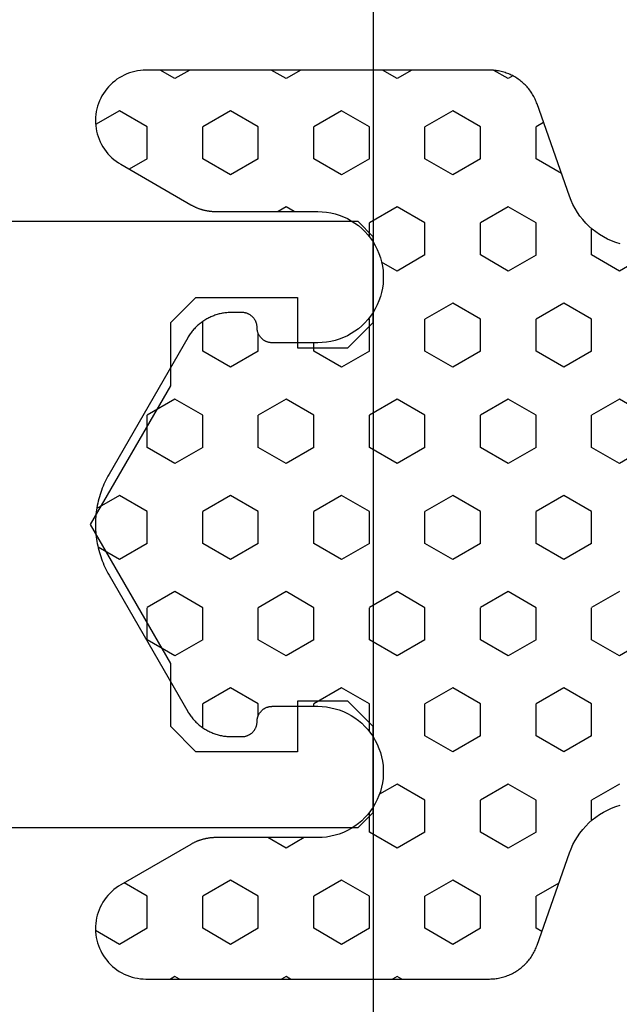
# Model space of a CAD drawing. Extents: x 4615668 to 9294084, y 5325188 to 10688993.
# Tile 221 of 256: x 4639513.18 to 4639514.37, y 5327151.51 to 5327153.46. Entities that reach past the tile are written whole.
import ezdxf

# ---------------------------------------------------------------- set-up
doc = ezdxf.new("R2010")
doc.units = 0
doc.header["$MEASUREMENT"] = 0
doc.layers.add('A_wymiary', color=152, linetype='Continuous', lineweight=5)
doc.layers.add('CrossSectionsProfils', color=7, linetype='Continuous')
doc.layers.add('DIM', color=7, linetype='Continuous')
doc.styles.add('Arial Narrow 20', font='arial.ttf', dxfattribs={"height": 20})
doc.dimstyles.new('1do100 ok', dxfattribs={"dimscale": 0.5, "dimtxt": 12, "dimasz": 25, "dimexe": 20, "dimexo": 0, "dimgap": 5, "dimtad": 1, "dimdec": 0, "dimzin": 9, "dimtxsty": 'Arial Narrow 20', "dimblk": 'ARCHTICK', "dimcen": 3, "dimdle": 20, "dimclrd": 256, "dimclre": 256, "dimclrt": 256, "dimadec": 0, "dimazin": 2, "dimtfac": 1, "dimtdec": 0, "dimtix": 1, "dimtmove": 2, "dimatfit": 3, "dimldrblk": 'NONE', "dimfxl": 0, "dimtvp": 1, "dimtolj": 1, "dimtzin": 0, "dimlwd": 5, "dimlwe": 5, "dimarcsym": 0})

# ---------------------------------------------------------------- blocks, each defined once
blk = doc.blocks.new('K43_2153_X', base_point=(858.06159, 1427.40338))
at = {"layer": 'CrossSectionsProfils', "flags": 128}
blk.add_lwpolyline([(855.55942, 1433.40338), (838.36159, 1433.40338), (838.06159, 1433.10338), (838.06159, 1431.40338), (838.56159, 1430.90338), (839.56159, 1430.90338), (839.56159, 1431.90338), (841.57195, 1431.90338), (842.07195, 1431.40338), (842.07195, 1430.15338), (843.65967, 1427.40338), (842.07195, 1424.65338), (842.07195, 1423.40338), (841.57195, 1422.90338), (839.56159, 1422.90338), (839.56159, 1423.90338), (838.56159, 1423.90338), (838.06159, 1423.40338), (838.06159, 1421.70338), (838.36159, 1421.40338), (855.55942, 1421.40338)], dxfattribs=at)
blk = doc.blocks.new('Hatch84418', base_point=(6053.053, 1361.842))
at = {"layer": 'CrossSectionsProfils'}
for p, q in [((6439.74, 1346.868), (6440.013, 1347.341)), ((6447.36, 1346.868), (6447.603, 1347.29)), ((6448.63, 1346.868), (6448.372, 1347.315)), ((6456.25, 1346.868), (6455.978, 1347.339)), ((6440.058, 1346.318), (6439.74, 1346.868)), ((6440.692, 1346.318), (6440.957, 1346.777)), ((6447.677, 1346.318), (6447.36, 1346.868)), ((6448.312, 1346.318), (6448.63, 1346.868)), ((6455.933, 1346.318), (6456.25, 1346.868)), ((6455.298, 1346.318), (6455.091, 1346.676)), ((6440.057, 1346.318), (6440.692, 1346.318)), ((6445.455, 1345.768), (6445.772, 1346.318)), ((6445.772, 1346.318), (6446.407, 1346.318)), ((6446.725, 1345.768), (6446.408, 1346.318)), ((6447.677, 1346.318), (6448.312, 1346.318)), ((6449.265, 1345.768), (6449.583, 1346.318)), ((6449.583, 1346.318), (6450.217, 1346.318)), ((6450.535, 1345.768), (6450.217, 1346.318)), ((6455.297, 1346.318), (6455.932, 1346.318)), ((6456.885, 1345.768), (6457.053, 1346.06)), ((6439.105, 1345.768), (6439.053, 1345.858)), ((6439.053, 1345.679), (6439.104, 1345.768)), ((6445.772, 1345.218), (6445.455, 1345.768)), ((6446.407, 1345.218), (6446.725, 1345.768)), ((6449.583, 1345.218), (6449.265, 1345.768)), ((6450.217, 1345.218), (6450.535, 1345.768)), ((6457.053, 1345.477), (6456.885, 1345.768)), ((6439.74, 1344.668), (6440.057, 1345.218)), ((6440.057, 1345.218), (6440.692, 1345.218)), ((6441.01, 1344.668), (6440.692, 1345.218)), ((6444.032, 1345.218), (6444.502, 1345.218)), ((6444.82, 1344.669), (6444.503, 1345.219)), ((6445.772, 1345.218), (6446.407, 1345.218)), ((6447.36, 1344.668), (6447.677, 1345.218)), ((6447.677, 1345.218), (6448.312, 1345.218)), ((6448.63, 1344.668), (6448.312, 1345.218)), ((6449.583, 1345.218), (6450.217, 1345.218)), ((6451.17, 1344.668), (6451.487, 1345.218)), ((6451.487, 1345.218), (6452.075, 1345.218)), ((6454.98, 1344.668), (6455.297, 1345.218)), ((6455.297, 1345.218), (6455.932, 1345.218)), ((6456.25, 1344.668), (6455.933, 1345.218)), ((6440.058, 1344.119), (6439.74, 1344.668)), ((6440.692, 1344.118), (6441.01, 1344.668)), ((6444.502, 1344.118), (6444.82, 1344.668)), ((6447.678, 1344.118), (6447.36, 1344.668)), ((6448.312, 1344.118), (6448.63, 1344.668)), ((6451.487, 1344.118), (6451.17, 1344.668)), ((6455.297, 1344.118), (6454.98, 1344.668)), ((6455.933, 1344.118), (6456.25, 1344.668)), ((6440.057, 1344.118), (6440.692, 1344.118)), ((6444.27, 1344.118), (6444.502, 1344.118)), ((6445.455, 1343.569), (6445.772, 1344.119)), ((6445.772, 1344.118), (6446.407, 1344.118)), ((6446.725, 1343.568), (6446.407, 1344.118)), ((6447.677, 1344.118), (6448.312, 1344.118)), ((6449.265, 1343.568), (6449.583, 1344.118)), ((6449.583, 1344.118), (6450.217, 1344.118)), ((6450.535, 1343.568), (6450.217, 1344.118)), ((6451.487, 1344.118), (6451.837, 1344.118)), ((6455.297, 1344.118), (6455.932, 1344.118)), ((6441.645, 1343.568), (6441.854, 1343.93)), ((6456.885, 1343.568), (6457.053, 1343.86)), ((6439.105, 1343.568), (6439.053, 1343.658)), ((6439.053, 1343.479), (6439.105, 1343.568)), ((6441.854, 1343.208), (6441.645, 1343.569)), ((6445.773, 1343.019), (6445.455, 1343.569)), ((6446.407, 1343.018), (6446.725, 1343.568)), ((6449.583, 1343.019), (6449.265, 1343.568)), ((6450.217, 1343.018), (6450.535, 1343.568)), ((6454.345, 1343.568), (6454.253, 1343.727)), ((6454.253, 1343.41), (6454.345, 1343.568)), ((6457.053, 1343.277), (6456.885, 1343.568)), ((6439.74, 1342.469), (6440.057, 1343.019)), ((6440.057, 1343.018), (6440.692, 1343.018)), ((6441.01, 1342.469), (6440.692, 1343.019)), ((6444.454, 1343.018), (6444.502, 1343.018)), ((6444.82, 1342.469), (6444.503, 1343.019)), ((6445.772, 1343.018), (6446.407, 1343.018)), ((6447.36, 1342.469), (6447.677, 1343.018)), ((6447.677, 1343.018), (6448.312, 1343.018)), ((6448.63, 1342.469), (6448.312, 1343.018)), ((6449.583, 1343.018), (6450.217, 1343.018)), ((6451.17, 1342.468), (6451.487, 1343.018)), ((6451.487, 1343.018), (6451.654, 1343.018)), ((6454.98, 1342.468), (6455.297, 1343.018)), ((6455.297, 1343.018), (6455.932, 1343.018)), ((6456.25, 1342.469), (6455.933, 1343.019)), ((6440.058, 1341.919), (6439.74, 1342.469)), ((6440.692, 1341.919), (6441.01, 1342.469)), ((6444.502, 1341.919), (6444.82, 1342.469)), ((6447.677, 1341.919), (6447.36, 1342.469)), ((6448.312, 1341.919), (6448.63, 1342.469)), ((6451.487, 1341.919), (6451.17, 1342.469)), ((6455.297, 1341.919), (6454.98, 1342.469)), ((6455.933, 1341.919), (6456.25, 1342.469)), ((6440.057, 1341.919), (6440.692, 1341.919)), ((6441.645, 1341.369), (6441.962, 1341.919)), ((6441.962, 1341.919), (6442.353, 1341.919)), ((6443.954, 1341.919), (6444.502, 1341.919)), ((6445.455, 1341.369), (6445.772, 1341.918)), ((6445.772, 1341.919), (6446.407, 1341.919)), ((6446.725, 1341.369), (6446.408, 1341.919)), ((6447.677, 1341.919), (6448.312, 1341.919)), ((6449.265, 1341.369), (6449.583, 1341.918)), ((6449.583, 1341.919), (6450.217, 1341.919)), ((6450.535, 1341.369), (6450.217, 1341.919)), ((6451.487, 1341.919), (6452.123, 1341.919)), ((6452.123, 1341.919), (6452.132, 1341.935)), ((6453.754, 1341.919), (6454.027, 1341.919)), ((6454.345, 1341.369), (6454.028, 1341.919)), ((6455.297, 1341.919), (6455.932, 1341.919)), ((6442.915, 1341.369), (6442.713, 1341.719)), ((6453.075, 1341.369), (6453.253, 1341.677)), ((6456.885, 1341.369), (6457.053, 1341.66)), ((6439.105, 1341.369), (6439.053, 1341.459)), ((6439.053, 1341.279), (6439.105, 1341.369)), ((6441.962, 1340.819), (6441.645, 1341.369)), ((6442.597, 1340.819), (6442.915, 1341.369)), ((6445.773, 1340.819), (6445.455, 1341.369)), ((6446.407, 1340.819), (6446.725, 1341.369)), ((6449.583, 1340.819), (6449.265, 1341.369)), ((6450.217, 1340.819), (6450.535, 1341.369)), ((6453.393, 1340.819), (6453.075, 1341.369)), ((6454.027, 1340.819), (6454.345, 1341.369)), ((6457.053, 1341.077), (6456.885, 1341.369)), ((6439.74, 1340.269), (6440.057, 1340.819)), ((6440.057, 1340.819), (6440.692, 1340.819)), ((6441.01, 1340.269), (6440.693, 1340.819)), ((6441.962, 1340.819), (6442.597, 1340.819)), ((6443.55, 1340.269), (6443.867, 1340.819)), ((6443.867, 1340.819), (6444.502, 1340.819)), ((6444.82, 1340.269), (6444.502, 1340.819)), ((6445.772, 1340.819), (6446.407, 1340.819)), ((6447.36, 1340.269), (6447.677, 1340.819)), ((6447.677, 1340.819), (6448.312, 1340.819)), ((6448.63, 1340.269), (6448.312, 1340.819)), ((6449.583, 1340.819), (6450.217, 1340.819)), ((6451.17, 1340.269), (6451.487, 1340.819)), ((6451.487, 1340.819), (6452.123, 1340.819)), ((6452.44, 1340.269), (6452.123, 1340.819)), ((6453.393, 1340.819), (6454.027, 1340.819)), ((6454.98, 1340.269), (6455.297, 1340.819)), ((6455.297, 1340.819), (6455.932, 1340.819)), ((6456.25, 1340.269), (6455.933, 1340.819)), ((6440.058, 1339.719), (6439.74, 1340.269)), ((6440.692, 1339.719), (6441.01, 1340.269)), ((6443.868, 1339.719), (6443.55, 1340.269)), ((6444.502, 1339.719), (6444.82, 1340.269)), ((6447.678, 1339.719), (6447.36, 1340.269)), ((6448.312, 1339.719), (6448.63, 1340.269)), ((6451.487, 1339.719), (6451.17, 1340.269)), ((6452.123, 1339.719), (6452.44, 1340.269)), ((6455.297, 1339.719), (6454.98, 1340.269)), ((6455.933, 1339.719), (6456.25, 1340.269)), ((6440.057, 1339.719), (6440.692, 1339.719)), ((6441.645, 1339.169), (6441.962, 1339.719)), ((6441.962, 1339.719), (6442.597, 1339.719)), ((6442.915, 1339.169), (6442.598, 1339.719)), ((6443.867, 1339.719), (6444.502, 1339.719)), ((6445.455, 1339.169), (6445.772, 1339.719)), ((6445.772, 1339.719), (6446.407, 1339.719)), ((6446.725, 1339.169), (6446.408, 1339.719)), ((6447.677, 1339.719), (6448.312, 1339.719)), ((6449.265, 1339.169), (6449.583, 1339.719)), ((6449.583, 1339.719), (6450.217, 1339.719)), ((6450.535, 1339.169), (6450.218, 1339.719)), ((6451.487, 1339.719), (6452.123, 1339.719)), ((6453.075, 1339.169), (6453.393, 1339.719)), ((6453.393, 1339.719), (6454.027, 1339.719)), ((6454.345, 1339.169), (6454.027, 1339.719)), ((6455.297, 1339.719), (6455.932, 1339.719)), ((6456.885, 1339.169), (6457.049, 1339.453)), ((6441.962, 1338.619), (6441.645, 1339.169)), ((6442.597, 1338.619), (6442.915, 1339.169)), ((6445.772, 1338.619), (6445.455, 1339.169)), ((6446.407, 1338.619), (6446.725, 1339.169)), ((6449.583, 1338.619), (6449.265, 1339.169)), ((6450.217, 1338.619), (6450.535, 1339.169)), ((6453.392, 1338.619), (6453.075, 1339.169)), ((6454.027, 1338.619), (6454.345, 1339.169)), ((6456.938, 1339.077), (6456.885, 1339.169)), ((6439.991, 1338.504), (6440.057, 1338.619)), ((6440.057, 1338.619), (6440.692, 1338.619)), ((6440.954, 1338.166), (6440.692, 1338.619)), ((6441.962, 1338.619), (6442.597, 1338.619)), ((6443.55, 1338.069), (6443.867, 1338.619)), ((6443.867, 1338.619), (6444.502, 1338.619)), ((6444.82, 1338.069), (6444.503, 1338.619)), ((6445.772, 1338.619), (6446.407, 1338.619)), ((6447.36, 1338.069), (6447.677, 1338.619)), ((6447.677, 1338.619), (6448.312, 1338.619)), ((6448.63, 1338.069), (6448.312, 1338.619)), ((6449.583, 1338.619), (6450.217, 1338.619)), ((6451.17, 1338.069), (6451.488, 1338.619)), ((6451.487, 1338.619), (6452.123, 1338.619)), ((6452.44, 1338.069), (6452.123, 1338.619)), ((6453.393, 1338.619), (6454.027, 1338.619)), ((6455.006, 1338.115), (6455.297, 1338.619)), ((6455.297, 1338.619), (6455.932, 1338.619)), ((6456.019, 1338.47), (6455.933, 1338.619)), ((6443.868, 1337.519), (6443.55, 1338.069)), ((6444.502, 1337.519), (6444.82, 1338.069)), ((6447.678, 1337.519), (6447.36, 1338.069)), ((6448.312, 1337.519), (6448.63, 1338.069)), ((6451.488, 1337.519), (6451.17, 1338.069)), ((6452.123, 1337.519), (6452.44, 1338.069)), ((6442.19, 1337.519), (6442.597, 1337.519)), ((6442.915, 1336.969), (6442.598, 1337.519)), ((6443.867, 1337.519), (6444.502, 1337.519)), ((6445.455, 1336.969), (6445.772, 1337.519)), ((6445.772, 1337.519), (6446.407, 1337.519)), ((6446.725, 1336.969), (6446.408, 1337.519)), ((6447.677, 1337.519), (6448.312, 1337.519)), ((6449.265, 1336.969), (6449.583, 1337.519)), ((6449.583, 1337.519), (6450.217, 1337.519)), ((6450.535, 1336.969), (6450.217, 1337.519)), ((6451.487, 1337.519), (6452.123, 1337.519)), ((6453.075, 1336.969), (6453.393, 1337.519)), ((6453.393, 1337.519), (6453.917, 1337.519)), ((6445.773, 1336.42), (6445.455, 1336.969)), ((6449.583, 1336.42), (6449.265, 1336.969)), ((6450.218, 1336.419), (6450.535, 1336.969)), ((6453.393, 1336.419), (6453.075, 1336.969))]:
    blk.add_line(p, q, dxfattribs=at)
blk = doc.blocks.new('121040', base_point=(6448.053, 1341.842))
at = {"layer": 'CrossSectionsProfils', "flags": 128}
blk.add_lwpolyline([(6453.611, 1336.955), (6453.639, 1337.04), (6453.671, 1337.123), (6453.708, 1337.205), (6453.75, 1337.284), (6453.796, 1337.36), (6453.848, 1337.434), (6453.903, 1337.504), (6453.962, 1337.571), (6454.025, 1337.634), (6454.092, 1337.694), (6454.163, 1337.749), (6454.236, 1337.8), (6454.313, 1337.846), (6454.392, 1337.888), (6454.474, 1337.925), (6454.557, 1337.957), (6454.557, 1337.957), (6456.384, 1338.598), (6456.409, 1338.607), (6456.434, 1338.617), (6456.458, 1338.627), (6456.481, 1338.638), (6456.505, 1338.65), (6456.528, 1338.662), (6456.551, 1338.675), (6456.574, 1338.688), (6456.596, 1338.702), (6456.618, 1338.716), (6456.639, 1338.731), (6456.66, 1338.747), (6456.681, 1338.763), (6456.701, 1338.78), (6456.721, 1338.797), (6456.74, 1338.815), (6456.759, 1338.833), (6456.777, 1338.852), (6456.795, 1338.871), (6456.812, 1338.891), (6456.83, 1338.911), (6456.846, 1338.932), (6456.861, 1338.953), (6456.877, 1338.974), (6456.891, 1338.996), (6456.905, 1339.018), (6456.919, 1339.041), (6456.932, 1339.064), (6456.944, 1339.087), (6456.956, 1339.11), (6456.967, 1339.134), (6456.977, 1339.158), (6456.987, 1339.183), (6456.996, 1339.207), (6457.004, 1339.232), (6457.012, 1339.257), (6457.019, 1339.282), (6457.026, 1339.308), (6457.031, 1339.333), (6457.037, 1339.359), (6457.041, 1339.385), (6457.045, 1339.411), (6457.048, 1339.437), (6457.05, 1339.463), (6457.052, 1339.489), (6457.053, 1339.516), (6457.053, 1339.542), (6457.053, 1339.542), (6457.053, 1346.342), (6457.052, 1346.397), (6457.047, 1346.453), (6457.04, 1346.508), (6457.029, 1346.563), (6457.015, 1346.617), (6456.998, 1346.67), (6456.979, 1346.722), (6456.956, 1346.773), (6456.93, 1346.822), (6456.902, 1346.87), (6456.872, 1346.917), (6456.838, 1346.962), (6456.803, 1347.004), (6456.765, 1347.045), (6456.724, 1347.083), (6456.682, 1347.12), (6456.638, 1347.153), (6456.591, 1347.185), (6456.544, 1347.213), (6456.495, 1347.239), (6456.444, 1347.262), (6456.392, 1347.283), (6456.339, 1347.3), (6456.285, 1347.315), (6456.231, 1347.326), (6456.176, 1347.334), (6456.12, 1347.34), (6456.064, 1347.342), (6456.009, 1347.341), (6455.953, 1347.337), (6455.898, 1347.33), (6455.843, 1347.319), (6455.789, 1347.306), (6455.736, 1347.29), (6455.684, 1347.271), (6455.632, 1347.249), (6455.583, 1347.224), (6455.534, 1347.197), (6455.487, 1347.166), (6455.442, 1347.133), (6455.399, 1347.098), (6455.358, 1347.061), (6455.319, 1347.021), (6455.283, 1346.979), (6455.249, 1346.935), (6455.217, 1346.889), (6455.188, 1346.842), (6455.188, 1346.842), (6454.387, 1345.456), (6454.382, 1345.447), (6454.376, 1345.437), (6454.371, 1345.427), (6454.366, 1345.417), (6454.361, 1345.407), (6454.356, 1345.397), (6454.351, 1345.387), (6454.346, 1345.377), (6454.342, 1345.367), (6454.337, 1345.357), (6454.333, 1345.347), (6454.329, 1345.336), (6454.324, 1345.326), (6454.32, 1345.316), (6454.316, 1345.305), (6454.312, 1345.295), (6454.309, 1345.284), (6454.305, 1345.274), (6454.302, 1345.263), (6454.298, 1345.252), (6454.295, 1345.242), (6454.292, 1345.231), (6454.289, 1345.22), (6454.286, 1345.21), (6454.283, 1345.199), (6454.281, 1345.188), (6454.278, 1345.177), (6454.276, 1345.166), (6454.273, 1345.155), (6454.271, 1345.144), (6454.269, 1345.133), (6454.268, 1345.123), (6454.266, 1345.111), (6454.264, 1345.1), (6454.262, 1345.089), (6454.261, 1345.078), (6454.26, 1345.067), (6454.258, 1345.056), (6454.257, 1345.045), (6454.256, 1345.034), (6454.256, 1345.023), (6454.255, 1345.012), (6454.254, 1345.001), (6454.254, 1344.99), (6454.254, 1344.978), (6454.253, 1344.967), (6454.253, 1344.956), (6454.253, 1344.956), (6454.253, 1342.942), (6454.25, 1342.855), (6454.242, 1342.769), (6454.228, 1342.683), (6454.207, 1342.598), (6454.182, 1342.515), (6454.15, 1342.434), (6454.114, 1342.355), (6454.072, 1342.279), (6454.025, 1342.206), (6453.974, 1342.136), (6453.917, 1342.07), (6453.857, 1342.007), (6453.793, 1341.949), (6453.725, 1341.895), (6453.653, 1341.846), (6453.578, 1341.802), (6453.5, 1341.763), (6453.421, 1341.729), (6453.338, 1341.7), (6453.255, 1341.677), (6453.169, 1341.66), (6453.083, 1341.648), (6452.997, 1341.643), (6452.91, 1341.643), (6452.823, 1341.648), (6452.737, 1341.66), (6452.652, 1341.677), (6452.568, 1341.7), (6452.486, 1341.729), (6452.406, 1341.763), (6452.329, 1341.802), (6452.254, 1341.846), (6452.182, 1341.895), (6452.114, 1341.949), (6452.05, 1342.007), (6451.989, 1342.07), (6451.933, 1342.136), (6451.882, 1342.206), (6451.835, 1342.279), (6451.793, 1342.355), (6451.756, 1342.434), (6451.726, 1342.515), (6451.7, 1342.598), (6451.68, 1342.683), (6451.665, 1342.769), (6451.656, 1342.855), (6451.653, 1342.942), (6451.653, 1342.942), (6451.653, 1343.842), (6451.654, 1343.852), (6451.654, 1343.862), (6451.655, 1343.872), (6451.656, 1343.882), (6451.658, 1343.892), (6451.66, 1343.902), (6451.662, 1343.911), (6451.664, 1343.921), (6451.667, 1343.931), (6451.67, 1343.94), (6451.673, 1343.95), (6451.677, 1343.959), (6451.681, 1343.968), (6451.686, 1343.977), (6451.69, 1343.986), (6451.695, 1343.995), (6451.701, 1344.003), (6451.706, 1344.012), (6451.712, 1344.02), (6451.718, 1344.028), (6451.724, 1344.036), (6451.731, 1344.043), (6451.738, 1344.05), (6451.745, 1344.057), (6451.752, 1344.064), (6451.76, 1344.071), (6451.768, 1344.077), (6451.775, 1344.083), (6451.784, 1344.089), (6451.792, 1344.095), (6451.801, 1344.1), (6451.809, 1344.105), (6451.818, 1344.11), (6451.827, 1344.114), (6451.836, 1344.118), (6451.846, 1344.122), (6451.855, 1344.125), (6451.865, 1344.128), (6451.874, 1344.131), (6451.884, 1344.134), (6451.894, 1344.136), (6451.903, 1344.138), (6451.914, 1344.139), (6451.923, 1344.14), (6451.934, 1344.141), (6451.943, 1344.142), (6451.954, 1344.142), (6451.954, 1344.142), (6451.963, 1344.142), (6451.974, 1344.142), (6451.983, 1344.143), (6451.994, 1344.145), (6452.003, 1344.146), (6452.013, 1344.148), (6452.023, 1344.15), (6452.033, 1344.152), (6452.042, 1344.155), (6452.052, 1344.158), (6452.061, 1344.162), (6452.07, 1344.166), (6452.08, 1344.17), (6452.089, 1344.174), (6452.098, 1344.179), (6452.106, 1344.184), (6452.115, 1344.189), (6452.123, 1344.194), (6452.131, 1344.2), (6452.139, 1344.206), (6452.147, 1344.213), (6452.155, 1344.219), (6452.162, 1344.226), (6452.169, 1344.233), (6452.176, 1344.241), (6452.183, 1344.248), (6452.189, 1344.256), (6452.195, 1344.264), (6452.201, 1344.272), (6452.206, 1344.28), (6452.211, 1344.289), (6452.216, 1344.298), (6452.221, 1344.307), (6452.226, 1344.316), (6452.229, 1344.325), (6452.233, 1344.334), (6452.237, 1344.343), (6452.24, 1344.353), (6452.243, 1344.363), (6452.245, 1344.372), (6452.248, 1344.382), (6452.249, 1344.392), (6452.251, 1344.402), (6452.252, 1344.412), (6452.253, 1344.422), (6452.253, 1344.432), (6452.253, 1344.442), (6452.253, 1344.442), (6452.253, 1344.649), (6452.253, 1344.671), (6452.252, 1344.693), (6452.251, 1344.716), (6452.25, 1344.738), (6452.247, 1344.76), (6452.245, 1344.782), (6452.241, 1344.804), (6452.238, 1344.826), (6452.233, 1344.848), (6452.229, 1344.87), (6452.224, 1344.892), (6452.218, 1344.913), (6452.212, 1344.935), (6452.205, 1344.956), (6452.198, 1344.977), (6452.19, 1344.998), (6452.183, 1345.019), (6452.174, 1345.039), (6452.165, 1345.06), (6452.156, 1345.08), (6452.146, 1345.1), (6452.136, 1345.12), (6452.125, 1345.139), (6452.114, 1345.159), (6452.102, 1345.178), (6452.09, 1345.196), (6452.078, 1345.215), (6452.065, 1345.233), (6452.052, 1345.251), (6452.038, 1345.269), (6452.024, 1345.286), (6452.01, 1345.303), (6451.995, 1345.32), (6451.98, 1345.336), (6451.964, 1345.352), (6451.949, 1345.368), (6451.933, 1345.383), (6451.916, 1345.398), (6451.899, 1345.413), (6451.882, 1345.427), (6451.864, 1345.441), (6451.847, 1345.454), (6451.829, 1345.467), (6451.81, 1345.48), (6451.792, 1345.492), (6451.772, 1345.504), (6451.753, 1345.515), (6451.753, 1345.515), (6449.053, 1347.074), (6449.015, 1347.096), (6448.975, 1347.117), (6448.936, 1347.137), (6448.896, 1347.156), (6448.854, 1347.174), (6448.813, 1347.192), (6448.772, 1347.208), (6448.73, 1347.224), (6448.688, 1347.238), (6448.646, 1347.252), (6448.604, 1347.265), (6448.56, 1347.276), (6448.517, 1347.287), (6448.474, 1347.297), (6448.43, 1347.306), (6448.386, 1347.314), (6448.342, 1347.321), (6448.298, 1347.327), (6448.253, 1347.332), (6448.209, 1347.336), (6448.165, 1347.339), (6448.12, 1347.341), (6448.076, 1347.342), (6448.031, 1347.342), (6447.987, 1347.341), (6447.942, 1347.339), (6447.897, 1347.336), (6447.853, 1347.332), (6447.809, 1347.327), (6447.765, 1347.321), (6447.721, 1347.314), (6447.677, 1347.306), (6447.633, 1347.297), (6447.59, 1347.287), (6447.546, 1347.276), (6447.503, 1347.265), (6447.461, 1347.252), (6447.418, 1347.238), (6447.376, 1347.224), (6447.334, 1347.208), (6447.293, 1347.192), (6447.252, 1347.174), (6447.211, 1347.156), (6447.171, 1347.137), (6447.131, 1347.117), (6447.092, 1347.096), (6447.053, 1347.074), (6447.053, 1347.074), (6444.354, 1345.515), (6444.334, 1345.504), (6444.315, 1345.492), (6444.297, 1345.48), (6444.278, 1345.467), (6444.26, 1345.454), (6444.243, 1345.441), (6444.225, 1345.427), (6444.208, 1345.413), (6444.191, 1345.398), (6444.174, 1345.383), (6444.158, 1345.368), (6444.143, 1345.352), (6444.127, 1345.336), (6444.112, 1345.32), (6444.097, 1345.303), (6444.083, 1345.286), (6444.069, 1345.269), (6444.055, 1345.251), (6444.042, 1345.233), (6444.029, 1345.215), (6444.017, 1345.196), (6444.004, 1345.178), (6443.993, 1345.159), (6443.982, 1345.139), (6443.971, 1345.12), (6443.961, 1345.1), (6443.951, 1345.08), (6443.942, 1345.06), (6443.933, 1345.039), (6443.924, 1345.019), (6443.917, 1344.998), (6443.909, 1344.977), (6443.902, 1344.956), (6443.895, 1344.935), (6443.889, 1344.913), (6443.883, 1344.892), (6443.878, 1344.87), (6443.874, 1344.848), (6443.869, 1344.826), (6443.866, 1344.804), (6443.862, 1344.782), (6443.86, 1344.76), (6443.857, 1344.738), (6443.855, 1344.716), (6443.854, 1344.693), (6443.854, 1344.671), (6443.854, 1344.649), (6443.854, 1344.649), (6443.854, 1344.442), (6443.854, 1344.432), (6443.854, 1344.422), (6443.855, 1344.412), (6443.856, 1344.402), (6443.857, 1344.392), (6443.859, 1344.382), (6443.862, 1344.372), (6443.864, 1344.363), (6443.867, 1344.353), (6443.87, 1344.343), (6443.874, 1344.334), (6443.877, 1344.325), (6443.881, 1344.316), (6443.886, 1344.307), (6443.89, 1344.298), (6443.896, 1344.289), (6443.9, 1344.28), (6443.906, 1344.272), (6443.912, 1344.264), (6443.918, 1344.256), (6443.924, 1344.248), (6443.931, 1344.241), (6443.938, 1344.233), (6443.945, 1344.226), (6443.952, 1344.219), (6443.96, 1344.213), (6443.967, 1344.206), (6443.976, 1344.2), (6443.984, 1344.194), (6443.992, 1344.189), (6444, 1344.184), (6444.009, 1344.179), (6444.018, 1344.174), (6444.027, 1344.17), (6444.036, 1344.166), (6444.045, 1344.162), (6444.055, 1344.158), (6444.064, 1344.155), (6444.074, 1344.152), (6444.084, 1344.15), (6444.094, 1344.148), (6444.104, 1344.146), (6444.113, 1344.145), (6444.124, 1344.143), (6444.133, 1344.142), (6444.144, 1344.142), (6444.153, 1344.142), (6444.153, 1344.142), (6444.164, 1344.142), (6444.173, 1344.141), (6444.184, 1344.14), (6444.193, 1344.139), (6444.203, 1344.138), (6444.213, 1344.136), (6444.223, 1344.134), (6444.233, 1344.131), (6444.242, 1344.128), (6444.252, 1344.125), (6444.261, 1344.122), (6444.271, 1344.118), (6444.28, 1344.114), (6444.289, 1344.11), (6444.297, 1344.105), (6444.306, 1344.1), (6444.315, 1344.095), (6444.323, 1344.089), (6444.332, 1344.083), (6444.339, 1344.077), (6444.347, 1344.071), (6444.354, 1344.064), (6444.362, 1344.057), (6444.369, 1344.05), (6444.376, 1344.043), (6444.382, 1344.036), (6444.389, 1344.028), (6444.395, 1344.02), (6444.401, 1344.012), (6444.406, 1344.003), (6444.412, 1343.995), (6444.417, 1343.986), (6444.421, 1343.977), (6444.426, 1343.968), (6444.43, 1343.959), (6444.434, 1343.95), (6444.437, 1343.94), (6444.44, 1343.931), (6444.443, 1343.921), (6444.445, 1343.911), (6444.447, 1343.902), (6444.449, 1343.892), (6444.451, 1343.882), (6444.452, 1343.872), (6444.453, 1343.862), (6444.453, 1343.852), (6444.454, 1343.842), (6444.454, 1343.842), (6444.454, 1342.942), (6444.451, 1342.855), (6444.442, 1342.769), (6444.427, 1342.683), (6444.407, 1342.598), (6444.381, 1342.515), (6444.35, 1342.434), (6444.313, 1342.355), (6444.272, 1342.279), (6444.225, 1342.206), (6444.174, 1342.136), (6444.118, 1342.07), (6444.057, 1342.007), (6443.993, 1341.949), (6443.925, 1341.895), (6443.853, 1341.846), (6443.778, 1341.802), (6443.701, 1341.763), (6443.621, 1341.729), (6443.539, 1341.7), (6443.455, 1341.677), (6443.37, 1341.66), (6443.284, 1341.648), (6443.197, 1341.643), (6443.11, 1341.643), (6443.023, 1341.648), (6442.937, 1341.66), (6442.852, 1341.677), (6442.768, 1341.7), (6442.686, 1341.729), (6442.606, 1341.763), (6442.529, 1341.802), (6442.454, 1341.846), (6442.382, 1341.895), (6442.314, 1341.949), (6442.25, 1342.007), (6442.189, 1342.07), (6442.133, 1342.136), (6442.082, 1342.206), (6442.035, 1342.279), (6441.993, 1342.355), (6441.957, 1342.434), (6441.925, 1342.515), (6441.899, 1342.598), (6441.879, 1342.683), (6441.865, 1342.769), (6441.856, 1342.855), (6441.854, 1342.942), (6441.854, 1342.942), (6441.854, 1344.956), (6441.854, 1344.967), (6441.853, 1344.978), (6441.853, 1344.99), (6441.853, 1345.001), (6441.852, 1345.012), (6441.851, 1345.023), (6441.851, 1345.034), (6441.85, 1345.045), (6441.849, 1345.056), (6441.847, 1345.067), (6441.846, 1345.078), (6441.845, 1345.089), (6441.843, 1345.1), (6441.841, 1345.111), (6441.839, 1345.123), (6441.837, 1345.133), (6441.835, 1345.144), (6441.833, 1345.155), (6441.831, 1345.166), (6441.829, 1345.177), (6441.826, 1345.188), (6441.824, 1345.199), (6441.821, 1345.21), (6441.818, 1345.22), (6441.815, 1345.231), (6441.812, 1345.242), (6441.809, 1345.252), (6441.805, 1345.263), (6441.802, 1345.274), (6441.798, 1345.284), (6441.794, 1345.295), (6441.791, 1345.305), (6441.787, 1345.316), (6441.783, 1345.326), (6441.778, 1345.336), (6441.774, 1345.347), (6441.77, 1345.357), (6441.765, 1345.367), (6441.761, 1345.377), (6441.756, 1345.387), (6441.751, 1345.397), (6441.746, 1345.407), (6441.741, 1345.417), (6441.736, 1345.427), (6441.73, 1345.437), (6441.725, 1345.447), (6441.719, 1345.456), (6441.719, 1345.456), (6440.919, 1346.842), (6440.89, 1346.889), (6440.858, 1346.935), (6440.824, 1346.979), (6440.788, 1347.021), (6440.749, 1347.061), (6440.708, 1347.098), (6440.665, 1347.133), (6440.619, 1347.166), (6440.573, 1347.197), (6440.524, 1347.224), (6440.474, 1347.249), (6440.423, 1347.271), (6440.371, 1347.29), (6440.317, 1347.306), (6440.264, 1347.319), (6440.209, 1347.33), (6440.153, 1347.337), (6440.098, 1347.341), (6440.042, 1347.342), (6439.987, 1347.34), (6439.931, 1347.334), (6439.876, 1347.326), (6439.822, 1347.315), (6439.768, 1347.3), (6439.715, 1347.283), (6439.663, 1347.262), (6439.612, 1347.239), (6439.563, 1347.213), (6439.515, 1347.185), (6439.469, 1347.153), (6439.425, 1347.12), (6439.383, 1347.083), (6439.342, 1347.045), (6439.304, 1347.004), (6439.269, 1346.962), (6439.235, 1346.917), (6439.205, 1346.87), (6439.176, 1346.822), (6439.151, 1346.773), (6439.128, 1346.722), (6439.109, 1346.67), (6439.092, 1346.617), (6439.078, 1346.563), (6439.067, 1346.508), (6439.06, 1346.453), (6439.055, 1346.397), (6439.053, 1346.342), (6439.053, 1346.342), (6439.053, 1339.542), (6439.054, 1339.516), (6439.055, 1339.489), (6439.057, 1339.463), (6439.059, 1339.437), (6439.062, 1339.411), (6439.066, 1339.385), (6439.07, 1339.359), (6439.075, 1339.333), (6439.081, 1339.308), (6439.088, 1339.282), (6439.095, 1339.257), (6439.103, 1339.232), (6439.111, 1339.207), (6439.12, 1339.183), (6439.13, 1339.158), (6439.14, 1339.134), (6439.151, 1339.11), (6439.163, 1339.087), (6439.175, 1339.064), (6439.188, 1339.041), (6439.202, 1339.018), (6439.215, 1338.996), (6439.23, 1338.974), (6439.245, 1338.953), (6439.261, 1338.932), (6439.277, 1338.911), (6439.294, 1338.891), (6439.312, 1338.871), (6439.329, 1338.852), (6439.348, 1338.833), (6439.367, 1338.815), (6439.386, 1338.797), (6439.406, 1338.78), (6439.426, 1338.763), (6439.446, 1338.747), (6439.467, 1338.731), (6439.489, 1338.716), (6439.511, 1338.702), (6439.533, 1338.688), (6439.556, 1338.675), (6439.579, 1338.662), (6439.602, 1338.65), (6439.625, 1338.638), (6439.649, 1338.627), (6439.673, 1338.617), (6439.698, 1338.607), (6439.723, 1338.598), (6439.723, 1338.598), (6441.55, 1337.957), (6441.633, 1337.925), (6441.715, 1337.888), (6441.794, 1337.846), (6441.871, 1337.8), (6441.944, 1337.749), (6442.014, 1337.694), (6442.082, 1337.634), (6442.145, 1337.571), (6442.204, 1337.504), (6442.259, 1337.434), (6442.311, 1337.36), (6442.357, 1337.284), (6442.399, 1337.205), (6442.436, 1337.123), (6442.468, 1337.04), (6442.496, 1336.955)], dxfattribs=at)
at = {"layer": 'CrossSectionsProfils'}
blk.add_blockref('Hatch84418', (6053.053, 1361.842), dxfattribs=at)
blk = doc.blocks.new('G$CF6DD062E')
at = {"layer": 'A_wymiary', "ltscale": 40}
blk.add_lwpolyline([(762.156, 6965.317), (762.156, 635.317), (762.156, 295.317), (831.627, 295.317), (831.627, 606.915, 0.029325), (831.405, 607.609), (826.869, 612.145, -0.198912), (825.698, 614.973), (825.697, 635.316), (828.697, 635.317), (828.695, 616.317, 0.414258), (829.695, 615.317), (830.698, 615.317, 0.444219), (831.656, 616.317), (831.656, 635.317), (831.656, 635.317), (867.156, 635.317), (867.156, 6965.317)], format="xyb", close=True, dxfattribs=at)
blk.add_lwpolyline([(847.156, 6965.317), (867.156, 6965.317), (867.156, 635.317), (847.156, 635.317)], close=True, dxfattribs=at)
at = {"layer": 'CrossSectionsProfils', "ltscale": 40}
blk.add_lwpolyline([(847.155, 6965.317), (867.154, 6965.317), (867.154, 635.317), (847.155, 635.317)], close=True, dxfattribs=at)
at = {"layer": 'CrossSectionsProfils'}
for name, p, rotation in [('K43_2153_X', (847.154, 660.317), 180), ('121040', (867.154, 660.317), 90.00000000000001)]:
    blk.add_blockref(name, p, dxfattribs=dict(at, rotation=rotation))
blk = doc.blocks.new('_ArchTick')
at = {"color": 0, "linetype": 'ByBlock', "const_width": 0.15}
blk.add_lwpolyline([(-0.5, -0.5), (0.5, 0.5)], dxfattribs=at)
blk = doc.blocks.new('*D5685')
at = {"layer": 'Defpoints', "color": 0}
for p in [(4639513.7829, 5327784.9675), (4639627.6994, 5327784.9675), (4639498.7835, 5327149.9675)]:
    blk.add_point(p, dxfattribs=at)
at = {"layer": 'DIM', "lineweight": 5, "ltscale": 40}
for p, q in [((4639627.6994, 5327139.9675), (4639627.6994, 5327794.9675)), ((4639513.7829, 5327784.9675), (4639637.6994, 5327784.9675)), ((4639498.7835, 5327149.9675), (4639637.6994, 5327149.9675))]:
    blk.add_line(p, q, dxfattribs=at)
at = {"layer": 'DIM', "linetype": 'ByBlock', "lineweight": 5, "xscale": 12.5, "yscale": 12.5, "zscale": 12.5}
for p, rotation in [((4639627.6994, 5327784.9675), 90), ((4639627.6994, 5327149.9675), 270)]:
    blk.add_blockref('_ArchTick', p, dxfattribs=dict(at, rotation=rotation))
at = {"layer": 'DIM', "lineweight": 0, "ltscale": 40, "insert": (4639614.9812, 5327467.4675), "char_height": 20, "attachment_point": 5, "rotation": 90, "style": 'Arial Narrow 20'}
blk.add_mtext('\\A1;635', dxfattribs=at)
blk = doc.blocks.new('_None')

msp = doc.modelspace()

# ---------------------------------------------------------------- block references
at = {"layer": 'A_wymiary', "ltscale": 40, "xscale": 0.1, "yscale": 0.1, "zscale": 0.1}
msp.add_blockref('G$CF6DD062E', (4639427.1679, 5327086.4248), dxfattribs=at)

# ---------------------------------------------------------------- dimensions: what is measured, and where the dimension line sits
at = {"layer": 'DIM', "color": 1, "lineweight": 0, "ltscale": 40}
dim = msp.add_linear_dim(base=(4639627.6994, 5327784.9675), p1=(4639498.7835, 5327149.9675), p2=(4639513.7829, 5327784.9675), angle=90, dimstyle='1do100 ok', override={"dimfxl": 1, "dimfxlon": 0}, dxfattribs=at)
dim.commit()
dim.dimension.update_dxf_attribs({"geometry": '*D5685', "text_midpoint": (4639614.9812, 5327467.4675)})

doc.saveas('drawing.dxf')
